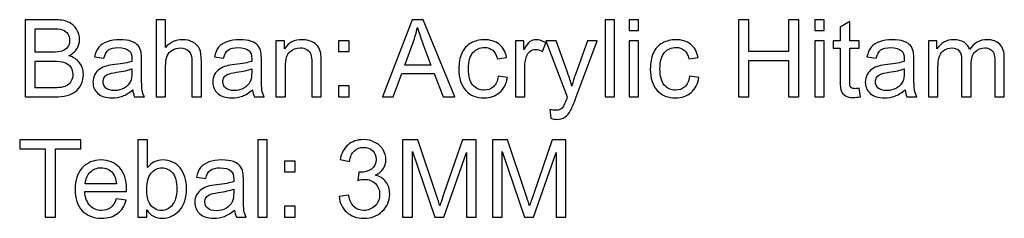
# Model space of a CAD drawing. Header units: millimetres. Extents: x -77 to 702, y -713 to 687.
# Tile 3 of 3: x 308 to 702, y 114 to 193. Entities that reach past the tile are written whole.
import ezdxf

# ---------------------------------------------------------------- set-up
doc = ezdxf.new("R2010")
doc.units = ezdxf.units.MM
doc.header["$MEASUREMENT"] = 0
doc.layers.add('Layer 1', color=7, linetype='Continuous')

msp = doc.modelspace()

# ---------------------------------------------------------------- linework, layer by layer
at = {"layer": 'Layer 1', "color": 250}
for points, knots in [([(310.2287, 162.3615), (310.2287, 162.3615), (310.2287, 193.2527), (310.2287, 193.2527), (310.2287, 193.2527), (321.8201, 193.2527), (321.8201, 193.2527), (324.1786, 193.2527), (326.0698, 192.9435), (327.5007, 192.3179), (328.9245, 191.6923), (330.0391, 190.7287), (330.8444, 189.4272), (331.657, 188.1329), (332.0596, 186.7739), (332.0596, 185.3501), (332.0596, 184.0342), (331.7001, 182.7902), (330.9882, 181.6253), (330.2763, 180.4605), (329.1977, 179.5185), (327.7524, 178.7994), (329.622, 178.2529), (331.0601, 177.3181), (332.0596, 175.995), (333.0663, 174.6791), (333.5697, 173.1188), (333.5697, 171.3211), (333.5697, 169.8686), (333.2605, 168.5239), (332.6493, 167.2799), (332.0381, 166.0359), (331.283, 165.0796), (330.3842, 164.4037), (329.4854, 163.7349), (328.3564, 163.2244), (327.0046, 162.8792), (325.6455, 162.5341), (323.9845, 162.3615), (322.0142, 162.3615), (322.0142, 162.3615), (310.2287, 162.3615), (310.2287, 162.3615)], [0, 0, 0, 0, 0.07142857, 0.07142857, 0.07142857, 0.14285714, 0.14285714, 0.14285714, 0.21428571, 0.21428571, 0.21428571, 0.28571429, 0.28571429, 0.28571429, 0.35714286, 0.35714286, 0.35714286, 0.42857143, 0.42857143, 0.42857143, 0.5, 0.5, 0.5, 0.57142857, 0.57142857, 0.57142857, 0.64285714, 0.64285714, 0.64285714, 0.71428571, 0.71428571, 0.71428571, 0.78571429, 0.78571429, 0.78571429, 0.85714286, 0.85714286, 0.85714286, 0.92857143, 0.92857143, 0.92857143, 1, 1, 1, 1]), ([(362.6991, 162.3615), (362.6991, 162.3615), (362.6991, 193.2527), (362.6991, 193.2527), (362.6991, 193.2527), (366.4958, 193.2527), (366.4958, 193.2527), (366.4958, 193.2527), (366.4958, 182.1359), (366.4958, 182.1359), (368.2575, 184.1996), (370.4794, 185.2279), (373.1687, 185.2279), (374.8154, 185.2279), (376.2464, 184.9043), (377.4688, 184.2499), (378.684, 183.5956), (379.5541, 182.6968), (380.079, 181.5462), (380.6039, 180.3957), (380.8628, 178.7203), (380.8628, 176.5343), (380.8628, 176.5343), (380.8628, 162.3615), (380.8628, 162.3615), (380.8628, 162.3615), (377.0661, 162.3615), (377.0661, 162.3615), (377.0661, 162.3615), (377.0661, 176.52), (377.0661, 176.52), (377.0661, 178.4111), (376.6562, 179.7917), (375.8437, 180.6546), (375.0239, 181.5175), (373.8734, 181.9489), (372.3778, 181.9489), (371.2632, 181.9489), (370.2134, 181.6613), (369.2283, 181.0788), (368.2431, 180.4964), (367.5456, 179.7054), (367.1214, 178.7059), (366.7043, 177.7136), (366.4958, 176.3402), (366.4958, 174.5857), (366.4958, 174.5857), (366.4958, 162.3615), (366.4958, 162.3615), (366.4958, 162.3615), (362.6991, 162.3615), (362.6991, 162.3615)], [0, 0, 0, 0, 0.05882353, 0.05882353, 0.05882353, 0.11764706, 0.11764706, 0.11764706, 0.17647059, 0.17647059, 0.17647059, 0.23529412, 0.23529412, 0.23529412, 0.29411765, 0.29411765, 0.29411765, 0.35294118, 0.35294118, 0.35294118, 0.41176471, 0.41176471, 0.41176471, 0.47058824, 0.47058824, 0.47058824, 0.52941176, 0.52941176, 0.52941176, 0.58823529, 0.58823529, 0.58823529, 0.64705882, 0.64705882, 0.64705882, 0.70588235, 0.70588235, 0.70588235, 0.76470588, 0.76470588, 0.76470588, 0.82352941, 0.82352941, 0.82352941, 0.88235294, 0.88235294, 0.88235294, 0.94117647, 0.94117647, 0.94117647, 1, 1, 1, 1]), ([(453.3665, 162.3615), (453.3665, 162.3615), (465.2167, 193.2527), (465.2167, 193.2527), (465.2167, 193.2527), (469.7109, 193.2527), (469.7109, 193.2527), (469.7109, 193.2527), (482.2874, 162.3615), (482.2874, 162.3615), (482.2874, 162.3615), (477.635, 162.3615), (477.635, 162.3615), (477.635, 162.3615), (474.0613, 171.7238), (474.0613, 171.7238), (474.0613, 171.7238), (461.0533, 171.7238), (461.0533, 171.7238), (461.0533, 171.7238), (457.7025, 162.3615), (457.7025, 162.3615), (457.7025, 162.3615), (453.3665, 162.3615), (453.3665, 162.3615)], [0, 0, 0, 0, 0.125, 0.125, 0.125, 0.25, 0.25, 0.25, 0.375, 0.375, 0.375, 0.5, 0.5, 0.5, 0.625, 0.625, 0.625, 0.75, 0.75, 0.75, 0.875, 0.875, 0.875, 1, 1, 1, 1]), ([(542.4807, 162.3615), (542.4807, 162.3615), (542.4807, 193.2527), (542.4807, 193.2527), (542.4807, 193.2527), (546.2774, 193.2527), (546.2774, 193.2527), (546.2774, 193.2527), (546.2774, 162.3615), (546.2774, 162.3615), (546.2774, 162.3615), (542.4807, 162.3615), (542.4807, 162.3615)], [0, 0, 0, 0, 0.25, 0.25, 0.25, 0.5, 0.5, 0.5, 0.75, 0.75, 0.75, 1, 1, 1, 1]), ([(552.1522, 188.9383), (552.1522, 188.9383), (552.1522, 193.2527), (552.1522, 193.2527), (552.1522, 193.2527), (555.9489, 193.2527), (555.9489, 193.2527), (555.9489, 193.2527), (555.9489, 188.9383), (555.9489, 188.9383), (555.9489, 188.9383), (552.1522, 188.9383), (552.1522, 188.9383)], [0, 0, 0, 0, 0.25, 0.25, 0.25, 0.5, 0.5, 0.5, 0.75, 0.75, 0.75, 1, 1, 1, 1]), ([(595.9436, 162.3615), (595.9436, 162.3615), (595.9436, 193.2527), (595.9436, 193.2527), (595.9436, 193.2527), (600.0423, 193.2527), (600.0423, 193.2527), (600.0423, 193.2527), (600.0423, 180.5252), (600.0423, 180.5252), (600.0423, 180.5252), (616.0056, 180.5252), (616.0056, 180.5252), (616.0056, 180.5252), (616.0056, 193.2527), (616.0056, 193.2527), (616.0056, 193.2527), (620.1043, 193.2527), (620.1043, 193.2527), (620.1043, 193.2527), (620.1043, 162.3615), (620.1043, 162.3615), (620.1043, 162.3615), (616.0056, 162.3615), (616.0056, 162.3615), (616.0056, 162.3615), (616.0056, 176.9011), (616.0056, 176.9011), (616.0056, 176.9011), (600.0423, 176.9011), (600.0423, 176.9011), (600.0423, 176.9011), (600.0423, 162.3615), (600.0423, 162.3615), (600.0423, 162.3615), (595.9436, 162.3615), (595.9436, 162.3615)], [0, 0, 0, 0, 0.08333333, 0.08333333, 0.08333333, 0.16666667, 0.16666667, 0.16666667, 0.25, 0.25, 0.25, 0.33333333, 0.33333333, 0.33333333, 0.41666667, 0.41666667, 0.41666667, 0.5, 0.5, 0.5, 0.58333333, 0.58333333, 0.58333333, 0.66666667, 0.66666667, 0.66666667, 0.75, 0.75, 0.75, 0.83333333, 0.83333333, 0.83333333, 0.91666667, 0.91666667, 0.91666667, 1, 1, 1, 1]), ([(626.4536, 188.9383), (626.4536, 188.9383), (626.4536, 193.2527), (626.4536, 193.2527), (626.4536, 193.2527), (630.2503, 193.2527), (630.2503, 193.2527), (630.2503, 193.2527), (630.2503, 188.9383), (630.2503, 188.9383), (630.2503, 188.9383), (626.4536, 188.9383), (626.4536, 188.9383)], [0, 0, 0, 0, 0.25, 0.25, 0.25, 0.5, 0.5, 0.5, 0.75, 0.75, 0.75, 1, 1, 1, 1]), ([(314.3274, 180.2663), (314.3274, 180.2663), (321.0076, 180.2663), (321.0076, 180.2663), (322.8196, 180.2663), (324.1211, 180.3885), (324.9049, 180.6258), (325.9476, 180.935), (326.7313, 181.4528), (327.2563, 182.1718), (327.7812, 182.8909), (328.0472, 183.7897), (328.0472, 184.8755), (328.0472, 185.9038), (327.8027, 186.8098), (327.3066, 187.5864), (326.8176, 188.3702), (326.1129, 188.9095), (325.1997, 189.1971), (324.2865, 189.4848), (322.7189, 189.6286), (320.5042, 189.6286), (320.5042, 189.6286), (314.3274, 189.6286), (314.3274, 189.6286), (314.3274, 189.6286), (314.3274, 180.2663), (314.3274, 180.2663)], [0, 0, 0, 0, 0.11111111, 0.11111111, 0.11111111, 0.22222222, 0.22222222, 0.22222222, 0.33333333, 0.33333333, 0.33333333, 0.44444444, 0.44444444, 0.44444444, 0.55555556, 0.55555556, 0.55555556, 0.66666667, 0.66666667, 0.66666667, 0.77777778, 0.77777778, 0.77777778, 0.88888889, 0.88888889, 0.88888889, 1, 1, 1, 1]), ([(462.2542, 175.0459), (462.2542, 175.0459), (472.7813, 175.0459), (472.7813, 175.0459), (472.7813, 175.0459), (469.5599, 183.61), (469.5599, 183.61), (468.5892, 186.213), (467.8557, 188.363), (467.3452, 190.06), (466.9209, 188.0466), (466.3529, 186.0692), (465.641, 184.1133), (465.641, 184.1133), (462.2542, 175.0459), (462.2542, 175.0459)], [0, 0, 0, 0, 0.2, 0.2, 0.2, 0.4, 0.4, 0.4, 0.6, 0.6, 0.6, 0.8, 0.8, 0.8, 1, 1, 1, 1]), ([(644.2793, 165.7483), (644.2793, 165.7483), (644.7971, 162.3975), (644.7971, 162.3975), (643.7328, 162.1745), (642.7765, 162.0595), (641.9424, 162.0595), (640.5689, 162.0595), (639.5047, 162.2752), (638.7425, 162.7138), (637.9875, 163.1525), (637.4554, 163.7205), (637.1462, 164.4324), (636.837, 165.1443), (636.686, 166.64), (636.686, 168.9194), (636.686, 168.9194), (636.686, 181.8195), (636.686, 181.8195), (636.686, 181.8195), (633.8816, 181.8195), (633.8816, 181.8195), (633.8816, 181.8195), (633.8816, 184.7533), (633.8816, 184.7533), (633.8816, 184.7533), (636.686, 184.7533), (636.686, 184.7533), (636.686, 184.7533), (636.686, 190.2901), (636.686, 190.2901), (636.686, 190.2901), (640.4827, 192.5696), (640.4827, 192.5696), (640.4827, 192.5696), (640.4827, 184.7533), (640.4827, 184.7533), (640.4827, 184.7533), (644.2793, 184.7533), (644.2793, 184.7533), (644.2793, 184.7533), (644.2793, 181.8195), (644.2793, 181.8195), (644.2793, 181.8195), (640.4827, 181.8195), (640.4827, 181.8195), (640.4827, 181.8195), (640.4827, 168.7037), (640.4827, 168.7037), (640.4827, 167.6179), (640.5474, 166.9204), (640.684, 166.6112), (640.8134, 166.302), (641.0291, 166.0575), (641.3312, 165.8706), (641.6332, 165.6908), (642.0646, 165.5973), (642.6255, 165.5973), (643.0425, 165.5973), (643.5962, 165.6476), (644.2793, 165.7483)], [0, 0, 0, 0, 0.05, 0.05, 0.05, 0.1, 0.1, 0.1, 0.15, 0.15, 0.15, 0.2, 0.2, 0.2, 0.25, 0.25, 0.25, 0.3, 0.3, 0.3, 0.35, 0.35, 0.35, 0.4, 0.4, 0.4, 0.45, 0.45, 0.45, 0.5, 0.5, 0.5, 0.55, 0.55, 0.55, 0.6, 0.6, 0.6, 0.65, 0.65, 0.65, 0.7, 0.7, 0.7, 0.75, 0.75, 0.75, 0.8, 0.8, 0.8, 0.85, 0.85, 0.85, 0.9, 0.9, 0.9, 0.95, 0.95, 0.95, 1, 1, 1, 1]), ([(353.3297, 165.1659), (351.9203, 163.965), (350.5612, 163.1237), (349.2597, 162.6276), (347.9582, 162.1314), (346.5632, 161.8869), (345.0676, 161.8869), (342.6084, 161.8869), (340.7172, 162.4837), (339.3941, 163.6846), (338.071, 164.8782), (337.4095, 166.4099), (337.4095, 168.2722), (337.4095, 169.3652), (337.6612, 170.3647), (338.1573, 171.2708), (338.6607, 172.1768), (339.315, 172.8959), (340.1204, 173.4423), (340.9329, 173.9888), (341.8389, 174.4059), (342.8528, 174.6863), (343.6007, 174.8805), (344.7296, 175.0674), (346.2325, 175.2544), (349.2957, 175.6139), (351.5608, 176.0526), (353.0061, 176.5559), (353.0205, 177.0736), (353.0277, 177.4044), (353.0277, 177.541), (353.0277, 179.0798), (352.6681, 180.1656), (351.949, 180.7984), (350.9783, 181.6541), (349.533, 182.0784), (347.6203, 182.0784), (345.8298, 182.0784), (344.5067, 181.762), (343.6582, 181.1364), (342.8025, 180.5108), (342.1769, 179.4034), (341.767, 177.8071), (341.767, 177.8071), (338.0566, 178.3248), (338.0566, 178.3248), (338.3946, 179.914), (338.9483, 181.2011), (339.7249, 182.179), (340.5015, 183.157), (341.6232, 183.9048), (343.0901, 184.4369), (344.5498, 184.9618), (346.254, 185.2279), (348.1811, 185.2279), (350.0939, 185.2279), (351.6542, 185.005), (352.8551, 184.5519), (354.0487, 184.0989), (354.9332, 183.5381), (355.4941, 182.8549), (356.0549, 182.1718), (356.4504, 181.309), (356.6805, 180.2663), (356.8028, 179.6191), (356.8675, 178.4542), (356.8675, 176.7788), (356.8675, 176.7788), (356.8675, 171.7453), (356.8675, 171.7453), (356.8675, 168.2291), (356.9466, 166.0072), (357.1048, 165.0652), (357.2558, 164.1232), (357.5722, 163.2244), (358.0324, 162.3615), (358.0324, 162.3615), (354.0631, 162.3615), (354.0631, 162.3615), (353.682, 163.1597), (353.4375, 164.0945), (353.3297, 165.1659)], [0, 0, 0, 0, 0.03703704, 0.03703704, 0.03703704, 0.07407407, 0.07407407, 0.07407407, 0.11111111, 0.11111111, 0.11111111, 0.14814815, 0.14814815, 0.14814815, 0.18518519, 0.18518519, 0.18518519, 0.22222222, 0.22222222, 0.22222222, 0.25925926, 0.25925926, 0.25925926, 0.2962963, 0.2962963, 0.2962963, 0.33333333, 0.33333333, 0.33333333, 0.37037037, 0.37037037, 0.37037037, 0.40740741, 0.40740741, 0.40740741, 0.44444444, 0.44444444, 0.44444444, 0.48148148, 0.48148148, 0.48148148, 0.51851852, 0.51851852, 0.51851852, 0.55555556, 0.55555556, 0.55555556, 0.59259259, 0.59259259, 0.59259259, 0.62962963, 0.62962963, 0.62962963, 0.66666667, 0.66666667, 0.66666667, 0.7037037, 0.7037037, 0.7037037, 0.74074074, 0.74074074, 0.74074074, 0.77777778, 0.77777778, 0.77777778, 0.81481481, 0.81481481, 0.81481481, 0.85185185, 0.85185185, 0.85185185, 0.88888889, 0.88888889, 0.88888889, 0.92592593, 0.92592593, 0.92592593, 0.96296296, 0.96296296, 0.96296296, 1, 1, 1, 1]), ([(401.3203, 165.1659), (399.9109, 163.965), (398.5518, 163.1237), (397.2503, 162.6276), (395.9488, 162.1314), (394.5538, 161.8869), (393.0582, 161.8869), (390.599, 161.8869), (388.7078, 162.4837), (387.3847, 163.6846), (386.0616, 164.8782), (385.4001, 166.4099), (385.4001, 168.2722), (385.4001, 169.3652), (385.6518, 170.3647), (386.1479, 171.2708), (386.6513, 172.1768), (387.3056, 172.8959), (388.111, 173.4423), (388.9235, 173.9888), (389.8295, 174.4059), (390.8434, 174.6863), (391.5913, 174.8805), (392.7202, 175.0674), (394.2231, 175.2544), (397.2863, 175.6139), (399.5514, 176.0526), (400.9967, 176.5559), (401.0111, 177.0736), (401.0183, 177.4044), (401.0183, 177.541), (401.0183, 179.0798), (400.6587, 180.1656), (399.9396, 180.7984), (398.9689, 181.6541), (397.5236, 182.0784), (395.6109, 182.0784), (393.8204, 182.0784), (392.4973, 181.762), (391.6488, 181.1364), (390.7931, 180.5108), (390.1675, 179.4034), (389.7576, 177.8071), (389.7576, 177.8071), (386.0472, 178.3248), (386.0472, 178.3248), (386.3852, 179.914), (386.9389, 181.2011), (387.7155, 182.179), (388.4921, 183.157), (389.6138, 183.9048), (391.0807, 184.4369), (392.5404, 184.9618), (394.2446, 185.2279), (396.1717, 185.2279), (398.0845, 185.2279), (399.6448, 185.005), (400.8457, 184.5519), (402.0393, 184.0989), (402.9238, 183.5381), (403.4847, 182.8549), (404.0455, 182.1718), (404.441, 181.309), (404.6711, 180.2663), (404.7934, 179.6191), (404.8581, 178.4542), (404.8581, 176.7788), (404.8581, 176.7788), (404.8581, 171.7453), (404.8581, 171.7453), (404.8581, 168.2291), (404.9372, 166.0072), (405.0954, 165.0652), (405.2464, 164.1232), (405.5628, 163.2244), (406.023, 162.3615), (406.023, 162.3615), (402.0537, 162.3615), (402.0537, 162.3615), (401.6726, 163.1597), (401.4281, 164.0945), (401.3203, 165.1659)], [0, 0, 0, 0, 0.03703704, 0.03703704, 0.03703704, 0.07407407, 0.07407407, 0.07407407, 0.11111111, 0.11111111, 0.11111111, 0.14814815, 0.14814815, 0.14814815, 0.18518519, 0.18518519, 0.18518519, 0.22222222, 0.22222222, 0.22222222, 0.25925926, 0.25925926, 0.25925926, 0.2962963, 0.2962963, 0.2962963, 0.33333333, 0.33333333, 0.33333333, 0.37037037, 0.37037037, 0.37037037, 0.40740741, 0.40740741, 0.40740741, 0.44444444, 0.44444444, 0.44444444, 0.48148148, 0.48148148, 0.48148148, 0.51851852, 0.51851852, 0.51851852, 0.55555556, 0.55555556, 0.55555556, 0.59259259, 0.59259259, 0.59259259, 0.62962963, 0.62962963, 0.62962963, 0.66666667, 0.66666667, 0.66666667, 0.7037037, 0.7037037, 0.7037037, 0.74074074, 0.74074074, 0.74074074, 0.77777778, 0.77777778, 0.77777778, 0.81481481, 0.81481481, 0.81481481, 0.85185185, 0.85185185, 0.85185185, 0.88888889, 0.88888889, 0.88888889, 0.92592593, 0.92592593, 0.92592593, 0.96296296, 0.96296296, 0.96296296, 1, 1, 1, 1]), ([(410.6897, 162.3615), (410.6897, 162.3615), (410.6897, 184.7533), (410.6897, 184.7533), (410.6897, 184.7533), (414.0981, 184.7533), (414.0981, 184.7533), (414.0981, 184.7533), (414.0981, 181.575), (414.0981, 181.575), (415.7376, 184.0126), (418.1105, 185.2279), (421.2097, 185.2279), (422.5615, 185.2279), (423.7983, 184.9834), (424.9273, 184.5016), (426.0562, 184.0198), (426.9047, 183.3799), (427.4656, 182.5961), (428.0264, 181.8123), (428.4219, 180.8775), (428.6448, 179.7989), (428.7815, 179.0942), (428.8534, 177.8646), (428.8534, 176.1101), (428.8534, 176.1101), (428.8534, 162.3615), (428.8534, 162.3615), (428.8534, 162.3615), (425.0567, 162.3615), (425.0567, 162.3615), (425.0567, 162.3615), (425.0567, 175.9663), (425.0567, 175.9663), (425.0567, 177.5123), (424.9129, 178.67), (424.6181, 179.4322), (424.3232, 180.1944), (423.7983, 180.8056), (423.0505, 181.2658), (422.3027, 181.7188), (421.4182, 181.9489), (420.4115, 181.9489), (418.8008, 181.9489), (417.413, 181.4384), (416.2409, 180.4101), (415.0688, 179.389), (414.4864, 177.4404), (414.4864, 174.5785), (414.4864, 174.5785), (414.4864, 162.3615), (414.4864, 162.3615), (414.4864, 162.3615), (410.6897, 162.3615), (410.6897, 162.3615)], [0, 0, 0, 0, 0.05555556, 0.05555556, 0.05555556, 0.11111111, 0.11111111, 0.11111111, 0.16666667, 0.16666667, 0.16666667, 0.22222222, 0.22222222, 0.22222222, 0.27777778, 0.27777778, 0.27777778, 0.33333333, 0.33333333, 0.33333333, 0.38888889, 0.38888889, 0.38888889, 0.44444444, 0.44444444, 0.44444444, 0.5, 0.5, 0.5, 0.55555556, 0.55555556, 0.55555556, 0.61111111, 0.61111111, 0.61111111, 0.66666667, 0.66666667, 0.66666667, 0.72222222, 0.72222222, 0.72222222, 0.77777778, 0.77777778, 0.77777778, 0.83333333, 0.83333333, 0.83333333, 0.88888889, 0.88888889, 0.88888889, 0.94444444, 0.94444444, 0.94444444, 1, 1, 1, 1]), ([(435.7205, 180.4389), (435.7205, 180.4389), (435.7205, 184.7533), (435.7205, 184.7533), (435.7205, 184.7533), (440.0349, 184.7533), (440.0349, 184.7533), (440.0349, 184.7533), (440.0349, 180.4389), (440.0349, 180.4389), (440.0349, 180.4389), (435.7205, 180.4389), (435.7205, 180.4389)], [0, 0, 0, 0, 0.25, 0.25, 0.25, 0.5, 0.5, 0.5, 0.75, 0.75, 0.75, 1, 1, 1, 1]), ([(499.6817, 170.5589), (499.6817, 170.5589), (503.3921, 170.0411), (503.3921, 170.0411), (502.9822, 167.4885), (501.9467, 165.4966), (500.2713, 164.0513), (498.5959, 162.606), (496.5321, 161.8869), (494.0945, 161.8869), (491.0385, 161.8869), (488.5792, 162.8864), (486.724, 164.8854), (484.8617, 166.8844), (483.9341, 169.7463), (483.9341, 173.4711), (483.9341, 175.8872), (484.3367, 177.994), (485.1349, 179.8061), (485.9331, 181.611), (487.1483, 182.97), (488.7878, 183.8688), (490.4201, 184.7749), (492.1962, 185.2279), (494.1233, 185.2279), (496.5465, 185.2279), (498.5383, 184.6167), (500.0771, 183.3871), (501.6231, 182.1575), (502.6155, 180.4101), (503.0469, 178.1522), (503.0469, 178.1522), (499.3797, 177.5914), (499.3797, 177.5914), (499.0273, 179.0942), (498.4089, 180.2232), (497.5101, 180.9854), (496.6184, 181.7404), (495.5398, 182.1215), (494.2743, 182.1215), (492.3615, 182.1215), (490.8084, 181.4384), (489.6075, 180.0722), (488.4139, 178.6987), (487.817, 176.5415), (487.817, 173.579), (487.817, 170.5733), (488.3923, 168.3945), (489.5428, 167.0354), (490.7005, 165.6764), (492.2033, 164.9933), (494.0514, 164.9933), (495.547, 164.9933), (496.791, 165.4463), (497.7833, 166.3595), (498.7828, 167.2655), (499.4156, 168.6677), (499.6817, 170.5589)], [0, 0, 0, 0, 0.05263158, 0.05263158, 0.05263158, 0.10526316, 0.10526316, 0.10526316, 0.15789474, 0.15789474, 0.15789474, 0.21052632, 0.21052632, 0.21052632, 0.26315789, 0.26315789, 0.26315789, 0.31578947, 0.31578947, 0.31578947, 0.36842105, 0.36842105, 0.36842105, 0.42105263, 0.42105263, 0.42105263, 0.47368421, 0.47368421, 0.47368421, 0.52631579, 0.52631579, 0.52631579, 0.57894737, 0.57894737, 0.57894737, 0.63157895, 0.63157895, 0.63157895, 0.68421053, 0.68421053, 0.68421053, 0.73684211, 0.73684211, 0.73684211, 0.78947368, 0.78947368, 0.78947368, 0.84210526, 0.84210526, 0.84210526, 0.89473684, 0.89473684, 0.89473684, 0.94736842, 0.94736842, 0.94736842, 1, 1, 1, 1]), ([(506.5848, 162.3615), (506.5848, 162.3615), (506.5848, 184.7533), (506.5848, 184.7533), (506.5848, 184.7533), (509.9932, 184.7533), (509.9932, 184.7533), (509.9932, 184.7533), (509.9932, 181.3233), (509.9932, 181.3233), (510.8632, 182.9125), (511.6686, 183.9623), (512.4092, 184.4657), (513.1499, 184.9762), (513.9624, 185.2279), (514.8469, 185.2279), (516.1268, 185.2279), (517.4283, 184.8252), (518.7514, 184.027), (518.7514, 184.027), (517.3996, 180.5252), (517.3996, 180.5252), (516.4791, 181.0429), (515.5587, 181.3018), (514.6383, 181.3018), (513.8114, 181.3018), (513.0708, 181.0501), (512.4164, 180.5539), (511.7621, 180.0578), (511.2947, 179.3675), (511.0142, 178.483), (510.59, 177.1384), (510.3814, 175.6643), (510.3814, 174.0607), (510.3814, 174.0607), (510.3814, 162.3615), (510.3814, 162.3615), (510.3814, 162.3615), (506.5848, 162.3615), (506.5848, 162.3615)], [0, 0, 0, 0, 0.07692308, 0.07692308, 0.07692308, 0.15384615, 0.15384615, 0.15384615, 0.23076923, 0.23076923, 0.23076923, 0.30769231, 0.30769231, 0.30769231, 0.38461538, 0.38461538, 0.38461538, 0.46153846, 0.46153846, 0.46153846, 0.53846154, 0.53846154, 0.53846154, 0.61538462, 0.61538462, 0.61538462, 0.69230769, 0.69230769, 0.69230769, 0.76923077, 0.76923077, 0.76923077, 0.84615385, 0.84615385, 0.84615385, 0.92307692, 0.92307692, 0.92307692, 1, 1, 1, 1]), ([(520.8223, 153.7543), (520.8223, 153.7543), (520.3909, 157.2633), (520.3909, 157.2633), (521.225, 157.0404), (521.9441, 156.9253), (522.5625, 156.9253), (523.411, 156.9253), (524.0869, 157.0692), (524.5903, 157.3496), (525.1008, 157.63), (525.5179, 158.0255), (525.8414, 158.5289), (526.0787, 158.91), (526.467, 159.852), (526.9991, 161.362), (527.071, 161.5705), (527.1789, 161.8797), (527.3371, 162.2896), (527.3371, 162.2896), (518.8377, 184.7533), (518.8377, 184.7533), (518.8377, 184.7533), (522.8933, 184.7533), (522.8933, 184.7533), (522.8933, 184.7533), (527.5672, 171.8244), (527.5672, 171.8244), (528.1784, 170.1922), (528.7177, 168.4664), (529.1995, 166.6543), (529.6381, 168.3585), (530.1558, 170.0411), (530.7599, 171.695), (530.7599, 171.695), (535.5345, 184.7533), (535.5345, 184.7533), (535.5345, 184.7533), (539.324, 184.7533), (539.324, 184.7533), (539.324, 184.7533), (530.8605, 161.9732), (530.8605, 161.9732), (529.9473, 159.5212), (529.2354, 157.8386), (528.7249, 156.911), (528.049, 155.667), (527.2724, 154.7538), (526.4023, 154.1713), (525.525, 153.5889), (524.4824, 153.3012), (523.2744, 153.3012), (522.5409, 153.3012), (521.7212, 153.4522), (520.8223, 153.7543)], [0, 0, 0, 0, 0.05555556, 0.05555556, 0.05555556, 0.11111111, 0.11111111, 0.11111111, 0.16666667, 0.16666667, 0.16666667, 0.22222222, 0.22222222, 0.22222222, 0.27777778, 0.27777778, 0.27777778, 0.33333333, 0.33333333, 0.33333333, 0.38888889, 0.38888889, 0.38888889, 0.44444444, 0.44444444, 0.44444444, 0.5, 0.5, 0.5, 0.55555556, 0.55555556, 0.55555556, 0.61111111, 0.61111111, 0.61111111, 0.66666667, 0.66666667, 0.66666667, 0.72222222, 0.72222222, 0.72222222, 0.77777778, 0.77777778, 0.77777778, 0.83333333, 0.83333333, 0.83333333, 0.88888889, 0.88888889, 0.88888889, 0.94444444, 0.94444444, 0.94444444, 1, 1, 1, 1]), ([(552.1522, 162.3615), (552.1522, 162.3615), (552.1522, 184.7533), (552.1522, 184.7533), (552.1522, 184.7533), (555.9489, 184.7533), (555.9489, 184.7533), (555.9489, 184.7533), (555.9489, 162.3615), (555.9489, 162.3615), (555.9489, 162.3615), (552.1522, 162.3615), (552.1522, 162.3615)], [0, 0, 0, 0, 0.25, 0.25, 0.25, 0.5, 0.5, 0.5, 0.75, 0.75, 0.75, 1, 1, 1, 1]), ([(576.3633, 170.5589), (576.3633, 170.5589), (580.0737, 170.0411), (580.0737, 170.0411), (579.6638, 167.4885), (578.6283, 165.4966), (576.9529, 164.0513), (575.2775, 162.606), (573.2137, 161.8869), (570.7761, 161.8869), (567.7201, 161.8869), (565.2608, 162.8864), (563.4056, 164.8854), (561.5433, 166.8844), (560.6157, 169.7463), (560.6157, 173.4711), (560.6157, 175.8872), (561.0183, 177.994), (561.8165, 179.8061), (562.6147, 181.611), (563.8299, 182.97), (565.4694, 183.8688), (567.1017, 184.7749), (568.8778, 185.2279), (570.8049, 185.2279), (573.2281, 185.2279), (575.2199, 184.6167), (576.7587, 183.3871), (578.3047, 182.1575), (579.2971, 180.4101), (579.7285, 178.1522), (579.7285, 178.1522), (576.0613, 177.5914), (576.0613, 177.5914), (575.7089, 179.0942), (575.0905, 180.2232), (574.1917, 180.9854), (573.3, 181.7404), (572.2214, 182.1215), (570.9559, 182.1215), (569.0431, 182.1215), (567.49, 181.4384), (566.2891, 180.0722), (565.0955, 178.6987), (564.4986, 176.5415), (564.4986, 173.579), (564.4986, 170.5733), (565.0739, 168.3945), (566.2244, 167.0354), (567.3821, 165.6764), (568.8849, 164.9933), (570.733, 164.9933), (572.2286, 164.9933), (573.4726, 165.4463), (574.4649, 166.3595), (575.4644, 167.2655), (576.0972, 168.6677), (576.3633, 170.5589)], [0, 0, 0, 0, 0.05263158, 0.05263158, 0.05263158, 0.10526316, 0.10526316, 0.10526316, 0.15789474, 0.15789474, 0.15789474, 0.21052632, 0.21052632, 0.21052632, 0.26315789, 0.26315789, 0.26315789, 0.31578947, 0.31578947, 0.31578947, 0.36842105, 0.36842105, 0.36842105, 0.42105263, 0.42105263, 0.42105263, 0.47368421, 0.47368421, 0.47368421, 0.52631579, 0.52631579, 0.52631579, 0.57894737, 0.57894737, 0.57894737, 0.63157895, 0.63157895, 0.63157895, 0.68421053, 0.68421053, 0.68421053, 0.73684211, 0.73684211, 0.73684211, 0.78947368, 0.78947368, 0.78947368, 0.84210526, 0.84210526, 0.84210526, 0.89473684, 0.89473684, 0.89473684, 0.94736842, 0.94736842, 0.94736842, 1, 1, 1, 1]), ([(626.4536, 162.3615), (626.4536, 162.3615), (626.4536, 184.7533), (626.4536, 184.7533), (626.4536, 184.7533), (630.2503, 184.7533), (630.2503, 184.7533), (630.2503, 184.7533), (630.2503, 162.3615), (630.2503, 162.3615), (630.2503, 162.3615), (626.4536, 162.3615), (626.4536, 162.3615)], [0, 0, 0, 0, 0.25, 0.25, 0.25, 0.5, 0.5, 0.5, 0.75, 0.75, 0.75, 1, 1, 1, 1]), ([(662.6516, 165.1659), (661.2422, 163.965), (659.8831, 163.1237), (658.5816, 162.6276), (657.2801, 162.1314), (655.8851, 161.8869), (654.3895, 161.8869), (651.9303, 161.8869), (650.0391, 162.4837), (648.716, 163.6846), (647.3929, 164.8782), (646.7314, 166.4099), (646.7314, 168.2722), (646.7314, 169.3652), (646.9831, 170.3647), (647.4792, 171.2708), (647.9826, 172.1768), (648.6369, 172.8959), (649.4423, 173.4423), (650.2548, 173.9888), (651.1608, 174.4059), (652.1747, 174.6863), (652.9226, 174.8805), (654.0515, 175.0674), (655.5544, 175.2544), (658.6176, 175.6139), (660.8827, 176.0526), (662.328, 176.5559), (662.3424, 177.0736), (662.3496, 177.4044), (662.3496, 177.541), (662.3496, 179.0798), (661.99, 180.1656), (661.2709, 180.7984), (660.3002, 181.6541), (658.8549, 182.0784), (656.9422, 182.0784), (655.1517, 182.0784), (653.8286, 181.762), (652.9801, 181.1364), (652.1244, 180.5108), (651.4988, 179.4034), (651.0889, 177.8071), (651.0889, 177.8071), (647.3785, 178.3248), (647.3785, 178.3248), (647.7165, 179.914), (648.2702, 181.2011), (649.0468, 182.179), (649.8234, 183.157), (650.9451, 183.9048), (652.412, 184.4369), (653.8717, 184.9618), (655.5759, 185.2279), (657.503, 185.2279), (659.4158, 185.2279), (660.9761, 185.005), (662.177, 184.5519), (663.3706, 184.0989), (664.2551, 183.5381), (664.816, 182.8549), (665.3768, 182.1718), (665.7723, 181.309), (666.0024, 180.2663), (666.1247, 179.6191), (666.1894, 178.4542), (666.1894, 176.7788), (666.1894, 176.7788), (666.1894, 171.7453), (666.1894, 171.7453), (666.1894, 168.2291), (666.2685, 166.0072), (666.4267, 165.0652), (666.5777, 164.1232), (666.8941, 163.2244), (667.3543, 162.3615), (667.3543, 162.3615), (663.385, 162.3615), (663.385, 162.3615), (663.0039, 163.1597), (662.7594, 164.0945), (662.6516, 165.1659)], [0, 0, 0, 0, 0.03703704, 0.03703704, 0.03703704, 0.07407407, 0.07407407, 0.07407407, 0.11111111, 0.11111111, 0.11111111, 0.14814815, 0.14814815, 0.14814815, 0.18518519, 0.18518519, 0.18518519, 0.22222222, 0.22222222, 0.22222222, 0.25925926, 0.25925926, 0.25925926, 0.2962963, 0.2962963, 0.2962963, 0.33333333, 0.33333333, 0.33333333, 0.37037037, 0.37037037, 0.37037037, 0.40740741, 0.40740741, 0.40740741, 0.44444444, 0.44444444, 0.44444444, 0.48148148, 0.48148148, 0.48148148, 0.51851852, 0.51851852, 0.51851852, 0.55555556, 0.55555556, 0.55555556, 0.59259259, 0.59259259, 0.59259259, 0.62962963, 0.62962963, 0.62962963, 0.66666667, 0.66666667, 0.66666667, 0.7037037, 0.7037037, 0.7037037, 0.74074074, 0.74074074, 0.74074074, 0.77777778, 0.77777778, 0.77777778, 0.81481481, 0.81481481, 0.81481481, 0.85185185, 0.85185185, 0.85185185, 0.88888889, 0.88888889, 0.88888889, 0.92592593, 0.92592593, 0.92592593, 0.96296296, 0.96296296, 0.96296296, 1, 1, 1, 1]), ([(672.021, 162.3615), (672.021, 162.3615), (672.021, 184.7533), (672.021, 184.7533), (672.021, 184.7533), (675.4294, 184.7533), (675.4294, 184.7533), (675.4294, 184.7533), (675.4294, 181.5894), (675.4294, 181.5894), (676.1269, 182.6824), (677.0617, 183.5668), (678.2266, 184.2284), (679.3915, 184.8971), (680.7145, 185.2279), (682.203, 185.2279), (683.8569, 185.2279), (685.2159, 184.8827), (686.2729, 184.1996), (687.33, 183.5093), (688.0778, 182.5529), (688.5092, 181.3161), (690.2925, 183.9264), (692.6007, 185.2279), (695.4483, 185.2279), (697.6774, 185.2279), (699.3959, 184.6167), (700.5896, 183.3871), (701.7904, 182.1575), (702.3945, 180.2663), (702.3945, 177.7136), (702.3945, 177.7136), (702.3945, 162.3615), (702.3945, 162.3615), (702.3945, 162.3615), (698.5978, 162.3615), (698.5978, 162.3615), (698.5978, 162.3615), (698.5978, 176.4552), (698.5978, 176.4552), (698.5978, 177.9653), (698.4683, 179.0583), (698.2239, 179.727), (697.9794, 180.3957), (697.5336, 180.9278), (696.8792, 181.3377), (696.232, 181.7476), (695.4698, 181.9489), (694.5998, 181.9489), (693.0178, 181.9489), (691.7091, 181.424), (690.6665, 180.3814), (689.6238, 179.3315), (689.1061, 177.6561), (689.1061, 175.3551), (689.1061, 175.3551), (689.1061, 162.3615), (689.1061, 162.3615), (689.1061, 162.3615), (685.3094, 162.3615), (685.3094, 162.3615), (685.3094, 162.3615), (685.3094, 176.8939), (685.3094, 176.8939), (685.3094, 178.5765), (685.0002, 179.8421), (684.3818, 180.6834), (683.7634, 181.5247), (682.7495, 181.9489), (681.3473, 181.9489), (680.2831, 181.9489), (679.298, 181.6685), (678.392, 181.1076), (677.4859, 180.5467), (676.8316, 179.727), (676.4217, 178.6412), (676.019, 177.5626), (675.8177, 176.0022), (675.8177, 173.9673), (675.8177, 173.9673), (675.8177, 162.3615), (675.8177, 162.3615), (675.8177, 162.3615), (672.021, 162.3615), (672.021, 162.3615)], [0, 0, 0, 0, 0.03571429, 0.03571429, 0.03571429, 0.07142857, 0.07142857, 0.07142857, 0.10714286, 0.10714286, 0.10714286, 0.14285714, 0.14285714, 0.14285714, 0.17857143, 0.17857143, 0.17857143, 0.21428571, 0.21428571, 0.21428571, 0.25, 0.25, 0.25, 0.28571429, 0.28571429, 0.28571429, 0.32142857, 0.32142857, 0.32142857, 0.35714286, 0.35714286, 0.35714286, 0.39285714, 0.39285714, 0.39285714, 0.42857143, 0.42857143, 0.42857143, 0.46428571, 0.46428571, 0.46428571, 0.5, 0.5, 0.5, 0.53571429, 0.53571429, 0.53571429, 0.57142857, 0.57142857, 0.57142857, 0.60714286, 0.60714286, 0.60714286, 0.64285714, 0.64285714, 0.64285714, 0.67857143, 0.67857143, 0.67857143, 0.71428571, 0.71428571, 0.71428571, 0.75, 0.75, 0.75, 0.78571429, 0.78571429, 0.78571429, 0.82142857, 0.82142857, 0.82142857, 0.85714286, 0.85714286, 0.85714286, 0.89285714, 0.89285714, 0.89285714, 0.92857143, 0.92857143, 0.92857143, 0.96428571, 0.96428571, 0.96428571, 1, 1, 1, 1]), ([(314.3274, 165.9856), (314.3274, 165.9856), (322.0214, 165.9856), (322.0214, 165.9856), (323.3445, 165.9856), (324.2721, 166.0359), (324.8114, 166.1366), (325.7462, 166.302), (326.5372, 166.5824), (327.17, 166.9779), (327.8027, 167.3734), (328.3205, 167.9487), (328.7303, 168.7037), (329.1402, 169.4587), (329.3416, 170.3288), (329.3416, 171.3139), (329.3416, 172.4716), (329.0467, 173.4711), (328.4499, 174.3268), (327.8603, 175.1825), (327.0405, 175.7793), (325.9907, 176.1245), (324.948, 176.4696), (323.438, 176.6422), (321.4749, 176.6422), (321.4749, 176.6422), (314.3274, 176.6422), (314.3274, 176.6422), (314.3274, 176.6422), (314.3274, 165.9856), (314.3274, 165.9856)], [0, 0, 0, 0, 0.1, 0.1, 0.1, 0.2, 0.2, 0.2, 0.3, 0.3, 0.3, 0.4, 0.4, 0.4, 0.5, 0.5, 0.5, 0.6, 0.6, 0.6, 0.7, 0.7, 0.7, 0.8, 0.8, 0.8, 0.9, 0.9, 0.9, 1, 1, 1, 1]), ([(353.0277, 173.579), (351.647, 173.0181), (349.5761, 172.5435), (346.8149, 172.1552), (345.2473, 171.9323), (344.14, 171.6806), (343.4928, 171.4002), (342.8456, 171.1198), (342.3495, 170.7099), (341.9971, 170.1778), (341.6448, 169.6385), (341.465, 169.0416), (341.465, 168.3801), (341.465, 167.3806), (341.8461, 166.5393), (342.6155, 165.8706), (343.3849, 165.2018), (344.5067, 164.8639), (345.9808, 164.8639), (347.4405, 164.8639), (348.742, 165.1802), (349.8853, 165.8202), (351.0215, 166.453), (351.8628, 167.3231), (352.3949, 168.4232), (352.8047, 169.2789), (353.0061, 170.5373), (353.0061, 172.1984), (353.0061, 172.1984), (353.0277, 173.579), (353.0277, 173.579)], [0, 0, 0, 0, 0.1, 0.1, 0.1, 0.2, 0.2, 0.2, 0.3, 0.3, 0.3, 0.4, 0.4, 0.4, 0.5, 0.5, 0.5, 0.6, 0.6, 0.6, 0.7, 0.7, 0.7, 0.8, 0.8, 0.8, 0.9, 0.9, 0.9, 1, 1, 1, 1]), ([(401.0183, 173.579), (399.6376, 173.0181), (397.5667, 172.5435), (394.8055, 172.1552), (393.2379, 171.9323), (392.1306, 171.6806), (391.4834, 171.4002), (390.8362, 171.1198), (390.3401, 170.7099), (389.9877, 170.1778), (389.6354, 169.6385), (389.4556, 169.0416), (389.4556, 168.3801), (389.4556, 167.3806), (389.8367, 166.5393), (390.6061, 165.8706), (391.3755, 165.2018), (392.4973, 164.8639), (393.9714, 164.8639), (395.4311, 164.8639), (396.7326, 165.1802), (397.8759, 165.8202), (399.0121, 166.453), (399.8534, 167.3231), (400.3855, 168.4232), (400.7953, 169.2789), (400.9967, 170.5373), (400.9967, 172.1984), (400.9967, 172.1984), (401.0183, 173.579), (401.0183, 173.579)], [0, 0, 0, 0, 0.1, 0.1, 0.1, 0.2, 0.2, 0.2, 0.3, 0.3, 0.3, 0.4, 0.4, 0.4, 0.5, 0.5, 0.5, 0.6, 0.6, 0.6, 0.7, 0.7, 0.7, 0.8, 0.8, 0.8, 0.9, 0.9, 0.9, 1, 1, 1, 1]), ([(662.3496, 173.579), (660.9689, 173.0181), (658.898, 172.5435), (656.1368, 172.1552), (654.5692, 171.9323), (653.4619, 171.6806), (652.8147, 171.4002), (652.1675, 171.1198), (651.6714, 170.7099), (651.319, 170.1778), (650.9667, 169.6385), (650.7869, 169.0416), (650.7869, 168.3801), (650.7869, 167.3806), (651.168, 166.5393), (651.9374, 165.8706), (652.7068, 165.2018), (653.8286, 164.8639), (655.3027, 164.8639), (656.7624, 164.8639), (658.0639, 165.1802), (659.2072, 165.8202), (660.3434, 166.453), (661.1847, 167.3231), (661.7168, 168.4232), (662.1266, 169.2789), (662.328, 170.5373), (662.328, 172.1984), (662.328, 172.1984), (662.3496, 173.579), (662.3496, 173.579)], [0, 0, 0, 0, 0.1, 0.1, 0.1, 0.2, 0.2, 0.2, 0.3, 0.3, 0.3, 0.4, 0.4, 0.4, 0.5, 0.5, 0.5, 0.6, 0.6, 0.6, 0.7, 0.7, 0.7, 0.8, 0.8, 0.8, 0.9, 0.9, 0.9, 1, 1, 1, 1]), ([(435.7205, 162.3615), (435.7205, 162.3615), (435.7205, 166.6759), (435.7205, 166.6759), (435.7205, 166.6759), (440.0349, 166.6759), (440.0349, 166.6759), (440.0349, 166.6759), (440.0349, 162.3615), (440.0349, 162.3615), (440.0349, 162.3615), (435.7205, 162.3615), (435.7205, 162.3615)], [0, 0, 0, 0, 0.25, 0.25, 0.25, 0.5, 0.5, 0.5, 0.75, 0.75, 0.75, 1, 1, 1, 1]), ([(318.2535, 114.1623), (318.2535, 114.1623), (318.2535, 141.4294), (318.2535, 141.4294), (318.2535, 141.4294), (308.0715, 141.4294), (308.0715, 141.4294), (308.0715, 141.4294), (308.0715, 145.0535), (308.0715, 145.0535), (308.0715, 145.0535), (332.5342, 145.0535), (332.5342, 145.0535), (332.5342, 145.0535), (332.5342, 141.4294), (332.5342, 141.4294), (332.5342, 141.4294), (322.3522, 141.4294), (322.3522, 141.4294), (322.3522, 141.4294), (322.3522, 114.1623), (322.3522, 114.1623), (322.3522, 114.1623), (318.2535, 114.1623), (318.2535, 114.1623)], [0, 0, 0, 0, 0.125, 0.125, 0.125, 0.25, 0.25, 0.25, 0.375, 0.375, 0.375, 0.5, 0.5, 0.5, 0.625, 0.625, 0.625, 0.75, 0.75, 0.75, 0.875, 0.875, 0.875, 1, 1, 1, 1]), ([(358.9888, 114.1623), (358.9888, 114.1623), (355.451, 114.1623), (355.451, 114.1623), (355.451, 114.1623), (355.451, 145.0535), (355.451, 145.0535), (355.451, 145.0535), (359.2476, 145.0535), (359.2476, 145.0535), (359.2476, 145.0535), (359.2476, 134.0302), (359.2476, 134.0302), (360.8512, 136.0292), (362.8933, 137.0287), (365.3813, 137.0287), (366.7547, 137.0287), (368.0634, 136.7554), (369.293, 136.2017), (370.5226, 135.6481), (371.5293, 134.8643), (372.3275, 133.8648), (373.1185, 132.8581), (373.7441, 131.65), (374.1899, 130.2335), (374.6429, 128.8241), (374.8658, 127.3069), (374.8658, 125.6962), (374.8658, 121.8707), (373.9166, 118.9082), (372.0255, 116.8229), (370.1272, 114.7304), (367.8549, 113.6877), (365.2015, 113.6877), (362.5626, 113.6877), (360.4916, 114.7879), (358.9888, 116.981), (358.9888, 116.981), (358.9888, 114.1623), (358.9888, 114.1623)], [0, 0, 0, 0, 0.07692308, 0.07692308, 0.07692308, 0.15384615, 0.15384615, 0.15384615, 0.23076923, 0.23076923, 0.23076923, 0.30769231, 0.30769231, 0.30769231, 0.38461538, 0.38461538, 0.38461538, 0.46153846, 0.46153846, 0.46153846, 0.53846154, 0.53846154, 0.53846154, 0.61538462, 0.61538462, 0.61538462, 0.69230769, 0.69230769, 0.69230769, 0.76923077, 0.76923077, 0.76923077, 0.84615385, 0.84615385, 0.84615385, 0.92307692, 0.92307692, 0.92307692, 1, 1, 1, 1]), ([(403.3984, 114.1623), (403.3984, 114.1623), (403.3984, 145.0535), (403.3984, 145.0535), (403.3984, 145.0535), (407.1951, 145.0535), (407.1951, 145.0535), (407.1951, 145.0535), (407.1951, 114.1623), (407.1951, 114.1623), (407.1951, 114.1623), (403.3984, 114.1623), (403.3984, 114.1623)], [0, 0, 0, 0, 0.25, 0.25, 0.25, 0.5, 0.5, 0.5, 0.75, 0.75, 0.75, 1, 1, 1, 1]), ([(436.0083, 122.3597), (436.0083, 122.3597), (439.8049, 122.8774), (439.8049, 122.8774), (440.2436, 120.7202), (440.977, 119.167), (442.0197, 118.2178), (443.0623, 117.2687), (444.3423, 116.7941), (445.8595, 116.7941), (447.6572, 116.7941), (449.1744, 117.4125), (450.3968, 118.6493), (451.6192, 119.8861), (452.2304, 121.4177), (452.2304, 123.2441), (452.2304, 124.9843), (451.6624, 126.4224), (450.5191, 127.5585), (449.3829, 128.6875), (447.9376, 129.2555), (446.1759, 129.2555), (445.4568, 129.2555), (444.5652, 129.1117), (443.4938, 128.8313), (443.4938, 128.8313), (443.918, 132.1534), (443.918, 132.1534), (444.1697, 132.1246), (444.3782, 132.1102), (444.5292, 132.1102), (446.1543, 132.1102), (447.6068, 132.5345), (448.9083, 133.3758), (450.2027, 134.2171), (450.8498, 135.5114), (450.8498, 137.2588), (450.8498, 138.6466), (450.3752, 139.7971), (449.4333, 140.7103), (448.4913, 141.6235), (447.2761, 142.0765), (445.7876, 142.0765), (444.3063, 142.0765), (443.0767, 141.6091), (442.0916, 140.6743), (441.1064, 139.7396), (440.4737, 138.3374), (440.1932, 136.4678), (440.1932, 136.4678), (436.3965, 137.1581), (436.3965, 137.1581), (436.8639, 139.7036), (437.9138, 141.681), (439.5604, 143.0832), (441.1999, 144.4854), (443.2493, 145.1829), (445.6941, 145.1829), (447.3767, 145.1829), (448.9299, 144.8234), (450.3465, 144.0971), (451.7702, 143.378), (452.856, 142.3929), (453.6039, 141.1489), (454.3589, 139.8978), (454.7328, 138.5747), (454.7328, 137.1725), (454.7328, 135.8422), (454.3733, 134.6342), (453.6614, 133.5412), (452.9423, 132.4482), (451.8781, 131.5781), (450.4759, 130.931), (452.3023, 130.5139), (453.7189, 129.6367), (454.7328, 128.3064), (455.7395, 126.9833), (456.2428, 125.315), (456.2428, 123.3232), (456.2428, 120.6267), (455.2577, 118.3329), (453.2947, 116.4561), (451.3244, 114.5794), (448.8364, 113.6446), (445.8307, 113.6446), (443.1198, 113.6446), (440.8692, 114.4571), (439.0787, 116.075), (437.281, 117.6929), (436.2599, 119.7854), (436.0083, 122.3597)], [0, 0, 0, 0, 0.03333333, 0.03333333, 0.03333333, 0.06666667, 0.06666667, 0.06666667, 0.1, 0.1, 0.1, 0.13333333, 0.13333333, 0.13333333, 0.16666667, 0.16666667, 0.16666667, 0.2, 0.2, 0.2, 0.23333333, 0.23333333, 0.23333333, 0.26666667, 0.26666667, 0.26666667, 0.3, 0.3, 0.3, 0.33333333, 0.33333333, 0.33333333, 0.36666667, 0.36666667, 0.36666667, 0.4, 0.4, 0.4, 0.43333333, 0.43333333, 0.43333333, 0.46666667, 0.46666667, 0.46666667, 0.5, 0.5, 0.5, 0.53333333, 0.53333333, 0.53333333, 0.56666667, 0.56666667, 0.56666667, 0.6, 0.6, 0.6, 0.63333333, 0.63333333, 0.63333333, 0.66666667, 0.66666667, 0.66666667, 0.7, 0.7, 0.7, 0.73333333, 0.73333333, 0.73333333, 0.76666667, 0.76666667, 0.76666667, 0.8, 0.8, 0.8, 0.83333333, 0.83333333, 0.83333333, 0.86666667, 0.86666667, 0.86666667, 0.9, 0.9, 0.9, 0.93333333, 0.93333333, 0.93333333, 0.96666667, 0.96666667, 0.96666667, 1, 1, 1, 1]), ([(461.4273, 114.1623), (461.4273, 114.1623), (461.4273, 145.0535), (461.4273, 145.0535), (461.4273, 145.0535), (467.5538, 145.0535), (467.5538, 145.0535), (467.5538, 145.0535), (474.8595, 123.1866), (474.8595, 123.1866), (475.5354, 121.1516), (476.0244, 119.6272), (476.3336, 118.6133), (476.6859, 119.7351), (477.2396, 121.3889), (477.9875, 123.5677), (477.9875, 123.5677), (485.4226, 145.0535), (485.4226, 145.0535), (485.4226, 145.0535), (490.8947, 145.0535), (490.8947, 145.0535), (490.8947, 145.0535), (490.8947, 114.1623), (490.8947, 114.1623), (490.8947, 114.1623), (486.9686, 114.1623), (486.9686, 114.1623), (486.9686, 114.1623), (486.9686, 140.0056), (486.9686, 140.0056), (486.9686, 140.0056), (477.9515, 114.1623), (477.9515, 114.1623), (477.9515, 114.1623), (474.2699, 114.1623), (474.2699, 114.1623), (474.2699, 114.1623), (465.3534, 140.4802), (465.3534, 140.4802), (465.3534, 140.4802), (465.3534, 114.1623), (465.3534, 114.1623), (465.3534, 114.1623), (461.4273, 114.1623), (461.4273, 114.1623)], [0, 0, 0, 0, 0.06666667, 0.06666667, 0.06666667, 0.13333333, 0.13333333, 0.13333333, 0.2, 0.2, 0.2, 0.26666667, 0.26666667, 0.26666667, 0.33333333, 0.33333333, 0.33333333, 0.4, 0.4, 0.4, 0.46666667, 0.46666667, 0.46666667, 0.53333333, 0.53333333, 0.53333333, 0.6, 0.6, 0.6, 0.66666667, 0.66666667, 0.66666667, 0.73333333, 0.73333333, 0.73333333, 0.8, 0.8, 0.8, 0.86666667, 0.86666667, 0.86666667, 0.93333333, 0.93333333, 0.93333333, 1, 1, 1, 1]), ([(497.3663, 114.1623), (497.3663, 114.1623), (497.3663, 145.0535), (497.3663, 145.0535), (497.3663, 145.0535), (503.4928, 145.0535), (503.4928, 145.0535), (503.4928, 145.0535), (510.7985, 123.1866), (510.7985, 123.1866), (511.4744, 121.1516), (511.9634, 119.6272), (512.2726, 118.6133), (512.6249, 119.7351), (513.1786, 121.3889), (513.9265, 123.5677), (513.9265, 123.5677), (521.3616, 145.0535), (521.3616, 145.0535), (521.3616, 145.0535), (526.8337, 145.0535), (526.8337, 145.0535), (526.8337, 145.0535), (526.8337, 114.1623), (526.8337, 114.1623), (526.8337, 114.1623), (522.9076, 114.1623), (522.9076, 114.1623), (522.9076, 114.1623), (522.9076, 140.0056), (522.9076, 140.0056), (522.9076, 140.0056), (513.8905, 114.1623), (513.8905, 114.1623), (513.8905, 114.1623), (510.2089, 114.1623), (510.2089, 114.1623), (510.2089, 114.1623), (501.2924, 140.4802), (501.2924, 140.4802), (501.2924, 140.4802), (501.2924, 114.1623), (501.2924, 114.1623), (501.2924, 114.1623), (497.3663, 114.1623), (497.3663, 114.1623)], [0, 0, 0, 0, 0.06666667, 0.06666667, 0.06666667, 0.13333333, 0.13333333, 0.13333333, 0.2, 0.2, 0.2, 0.26666667, 0.26666667, 0.26666667, 0.33333333, 0.33333333, 0.33333333, 0.4, 0.4, 0.4, 0.46666667, 0.46666667, 0.46666667, 0.53333333, 0.53333333, 0.53333333, 0.6, 0.6, 0.6, 0.66666667, 0.66666667, 0.66666667, 0.73333333, 0.73333333, 0.73333333, 0.8, 0.8, 0.8, 0.86666667, 0.86666667, 0.86666667, 0.93333333, 0.93333333, 0.93333333, 1, 1, 1, 1]), ([(346.7718, 121.4105), (346.7718, 121.4105), (350.6979, 120.8928), (350.6979, 120.8928), (350.0867, 118.6133), (348.9434, 116.8372), (347.2752, 115.5789), (345.6069, 114.3205), (343.4785, 113.6877), (340.8827, 113.6877), (337.6181, 113.6877), (335.0294, 114.6944), (333.1167, 116.7078), (331.204, 118.714), (330.2476, 121.5399), (330.2476, 125.1712), (330.2476, 128.9248), (331.2112, 131.8442), (333.1455, 133.9151), (335.0798, 135.9932), (337.5893, 137.0287), (340.6741, 137.0287), (343.6583, 137.0287), (346.0959, 136.0148), (347.987, 133.9798), (349.8782, 131.9449), (350.8274, 129.083), (350.8274, 125.3941), (350.8274, 125.1712), (350.8202, 124.8333), (350.8058, 124.3875), (350.8058, 124.3875), (334.1306, 124.3875), (334.1306, 124.3875), (334.2744, 121.9354), (334.9647, 120.0515), (336.2159, 118.75), (337.4599, 117.4484), (339.0203, 116.7941), (340.8827, 116.7941), (342.2705, 116.7941), (343.4569, 117.1608), (344.4349, 117.8943), (345.42, 118.6277), (346.1966, 119.7998), (346.7718, 121.4105)], [0, 0, 0, 0, 0.06666667, 0.06666667, 0.06666667, 0.13333333, 0.13333333, 0.13333333, 0.2, 0.2, 0.2, 0.26666667, 0.26666667, 0.26666667, 0.33333333, 0.33333333, 0.33333333, 0.4, 0.4, 0.4, 0.46666667, 0.46666667, 0.46666667, 0.53333333, 0.53333333, 0.53333333, 0.6, 0.6, 0.6, 0.66666667, 0.66666667, 0.66666667, 0.73333333, 0.73333333, 0.73333333, 0.8, 0.8, 0.8, 0.86666667, 0.86666667, 0.86666667, 0.93333333, 0.93333333, 0.93333333, 1, 1, 1, 1]), ([(394.1153, 116.9667), (392.7059, 115.7658), (391.3468, 114.9245), (390.0453, 114.4284), (388.7438, 113.9322), (387.3488, 113.6877), (385.8532, 113.6877), (383.394, 113.6877), (381.5028, 114.2845), (380.1797, 115.4854), (378.8566, 116.679), (378.1951, 118.2107), (378.1951, 120.073), (378.1951, 121.166), (378.4468, 122.1655), (378.9429, 123.0716), (379.4463, 123.9776), (380.1006, 124.6967), (380.906, 125.2431), (381.7185, 125.7896), (382.6245, 126.2067), (383.6384, 126.4871), (384.3863, 126.6813), (385.5152, 126.8682), (387.0181, 127.0552), (390.0813, 127.4147), (392.3464, 127.8534), (393.7917, 128.3567), (393.8061, 128.8744), (393.8133, 129.2052), (393.8133, 129.3418), (393.8133, 130.8806), (393.4537, 131.9664), (392.7346, 132.5992), (391.7639, 133.4549), (390.3186, 133.8792), (388.4059, 133.8792), (386.6154, 133.8792), (385.2923, 133.5628), (384.4438, 132.9372), (383.5881, 132.3116), (382.9625, 131.2042), (382.5526, 129.6079), (382.5526, 129.6079), (378.8422, 130.1256), (378.8422, 130.1256), (379.1802, 131.7148), (379.7339, 133.0019), (380.5105, 133.9798), (381.2871, 134.9578), (382.4088, 135.7056), (383.8757, 136.2377), (385.3354, 136.7626), (387.0396, 137.0287), (388.9667, 137.0287), (390.8795, 137.0287), (392.4398, 136.8058), (393.6407, 136.3527), (394.8343, 135.8997), (395.7188, 135.3389), (396.2797, 134.6557), (396.8405, 133.9726), (397.236, 133.1098), (397.4661, 132.0671), (397.5884, 131.4199), (397.6531, 130.255), (397.6531, 128.5796), (397.6531, 128.5796), (397.6531, 123.5461), (397.6531, 123.5461), (397.6531, 120.0299), (397.7322, 117.808), (397.8904, 116.866), (398.0414, 115.924), (398.3578, 115.0252), (398.818, 114.1623), (398.818, 114.1623), (394.8487, 114.1623), (394.8487, 114.1623), (394.4676, 114.9605), (394.2231, 115.8953), (394.1153, 116.9667)], [0, 0, 0, 0, 0.03703704, 0.03703704, 0.03703704, 0.07407407, 0.07407407, 0.07407407, 0.11111111, 0.11111111, 0.11111111, 0.14814815, 0.14814815, 0.14814815, 0.18518519, 0.18518519, 0.18518519, 0.22222222, 0.22222222, 0.22222222, 0.25925926, 0.25925926, 0.25925926, 0.2962963, 0.2962963, 0.2962963, 0.33333333, 0.33333333, 0.33333333, 0.37037037, 0.37037037, 0.37037037, 0.40740741, 0.40740741, 0.40740741, 0.44444444, 0.44444444, 0.44444444, 0.48148148, 0.48148148, 0.48148148, 0.51851852, 0.51851852, 0.51851852, 0.55555556, 0.55555556, 0.55555556, 0.59259259, 0.59259259, 0.59259259, 0.62962963, 0.62962963, 0.62962963, 0.66666667, 0.66666667, 0.66666667, 0.7037037, 0.7037037, 0.7037037, 0.74074074, 0.74074074, 0.74074074, 0.77777778, 0.77777778, 0.77777778, 0.81481481, 0.81481481, 0.81481481, 0.85185185, 0.85185185, 0.85185185, 0.88888889, 0.88888889, 0.88888889, 0.92592593, 0.92592593, 0.92592593, 0.96296296, 0.96296296, 0.96296296, 1, 1, 1, 1]), ([(414.1054, 132.2397), (414.1054, 132.2397), (414.1054, 136.5541), (414.1054, 136.5541), (414.1054, 136.5541), (418.4198, 136.5541), (418.4198, 136.5541), (418.4198, 136.5541), (418.4198, 132.2397), (418.4198, 132.2397), (418.4198, 132.2397), (414.1054, 132.2397), (414.1054, 132.2397)], [0, 0, 0, 0, 0.25, 0.25, 0.25, 0.5, 0.5, 0.5, 0.75, 0.75, 0.75, 1, 1, 1, 1]), ([(334.3463, 127.4938), (334.3463, 127.4938), (346.815, 127.4938), (346.815, 127.4938), (346.6496, 129.3778), (346.1678, 130.7872), (345.384, 131.7291), (344.1832, 133.1888), (342.6156, 133.9223), (340.6957, 133.9223), (338.9555, 133.9223), (337.4958, 133.3399), (336.3094, 132.175), (335.1301, 131.0101), (334.4758, 129.4497), (334.3463, 127.4938)], [0, 0, 0, 0, 0.2, 0.2, 0.2, 0.4, 0.4, 0.4, 0.6, 0.6, 0.6, 0.8, 0.8, 0.8, 1, 1, 1, 1]), ([(358.9456, 125.5236), (358.9456, 122.8486), (359.3124, 120.9144), (360.0386, 119.7207), (361.2323, 117.772), (362.843, 116.7941), (364.878, 116.7941), (366.539, 116.7941), (367.9699, 117.5132), (369.1708, 118.9513), (370.3788, 120.3894), (370.9828, 122.5323), (370.9828, 125.3798), (370.9828, 128.2992), (370.4076, 130.4492), (369.2499, 131.837), (368.0922, 133.2248), (366.69, 133.9223), (365.0505, 133.9223), (363.3895, 133.9223), (361.9585, 133.2032), (360.7577, 131.7651), (359.5497, 130.327), (358.9456, 128.2488), (358.9456, 125.5236)], [0, 0, 0, 0, 0.125, 0.125, 0.125, 0.25, 0.25, 0.25, 0.375, 0.375, 0.375, 0.5, 0.5, 0.5, 0.625, 0.625, 0.625, 0.75, 0.75, 0.75, 0.875, 0.875, 0.875, 1, 1, 1, 1]), ([(393.8133, 125.3798), (392.4326, 124.8189), (390.3617, 124.3443), (387.6005, 123.956), (386.0329, 123.7331), (384.9256, 123.4814), (384.2784, 123.201), (383.6312, 122.9206), (383.1351, 122.5107), (382.7827, 121.9786), (382.4304, 121.4393), (382.2506, 120.8424), (382.2506, 120.1809), (382.2506, 119.1814), (382.6317, 118.3401), (383.4011, 117.6714), (384.1705, 117.0026), (385.2923, 116.6647), (386.7664, 116.6647), (388.2261, 116.6647), (389.5276, 116.981), (390.6709, 117.621), (391.8071, 118.2538), (392.6484, 119.1239), (393.1805, 120.224), (393.5903, 121.0797), (393.7917, 122.3381), (393.7917, 123.9992), (393.7917, 123.9992), (393.8133, 125.3798), (393.8133, 125.3798)], [0, 0, 0, 0, 0.1, 0.1, 0.1, 0.2, 0.2, 0.2, 0.3, 0.3, 0.3, 0.4, 0.4, 0.4, 0.5, 0.5, 0.5, 0.6, 0.6, 0.6, 0.7, 0.7, 0.7, 0.8, 0.8, 0.8, 0.9, 0.9, 0.9, 1, 1, 1, 1]), ([(414.1054, 114.1623), (414.1054, 114.1623), (414.1054, 118.4767), (414.1054, 118.4767), (414.1054, 118.4767), (418.4198, 118.4767), (418.4198, 118.4767), (418.4198, 118.4767), (418.4198, 114.1623), (418.4198, 114.1623), (418.4198, 114.1623), (414.1054, 114.1623), (414.1054, 114.1623)], [0, 0, 0, 0, 0.25, 0.25, 0.25, 0.5, 0.5, 0.5, 0.75, 0.75, 0.75, 1, 1, 1, 1])]:
    msp.add_open_spline(points, degree=3, knots=knots, dxfattribs=at)

doc.saveas('drawing.dxf')
